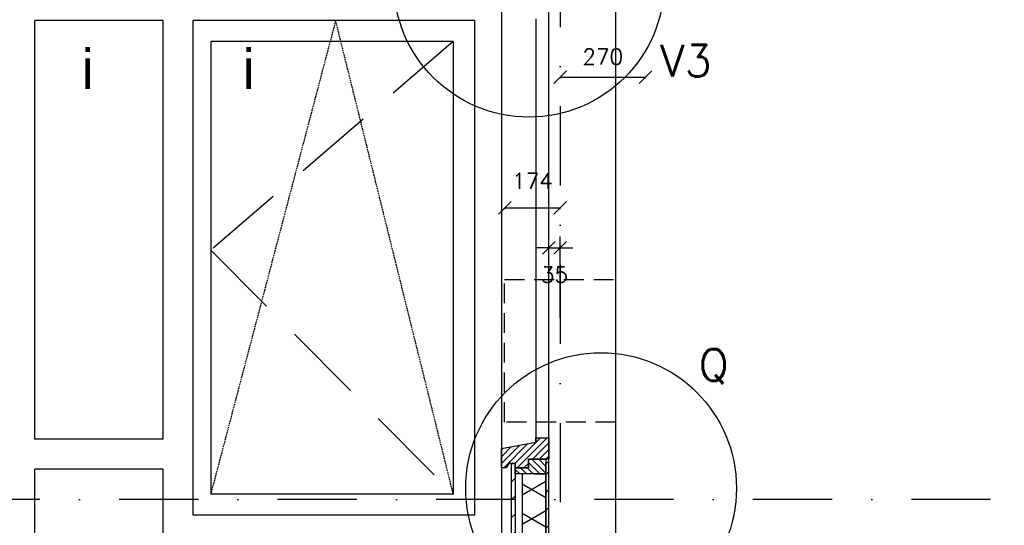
# Model space of a CAD drawing. Extents: x 102559 to 245130, y 44436 to 138999.
# Tile 10 of 30: x 157384 to 160492, y 100115 to 101711. Entities that reach past the tile are written whole.
import ezdxf

# ---------------------------------------------------------------- set-up
doc = ezdxf.new("R2010")
doc.units = 0
doc.header["$LTSCALE"] = 20
doc.header["$MEASUREMENT"] = 0
doc.header["$PDSIZE"] = -1
for name, pattern in [('DASHDOT', [25, 12.5, -6.25, 0, -6.25]), ('DASHED2', [0.375, 0.25, -0.125]), ('DD1', [2.66667, 1.66667, -0.5, 0, -0.5]), ('HIDDEN2', [4.6875, 3.125, -1.5625])]:
    doc.linetypes.add(name, pattern=pattern)
doc.layers.get('0').update_dxf_attribs({"linetype": 'CONTINUOUS'})
doc.layers.get('DEFPOINTS').update_dxf_attribs({"linetype": 'CONTINUOUS'})
for name, color, linetype in [('_DETAILNUMMERS', 4, 'CONTINUOUS'), ('_DETAILNUMMERSTEKST', 4, 'CONTINUOUS'), ('A--01A1_ACEER', 1, 'CONTINUOUS'), ('A--A21--_F-23-', 9, 'CONTINUOUS'), ('A--A35--_F--3-', 9, 'CONTINUOUS'), ('A--A42--_F-23-', 9, 'CONTINUOUS'), ('A--L21--', 3, 'CONTINUOUS'), ('A--L21--_F--3-', 7, 'CONTINUOUS'), ('A--L28D1_KONSTRUKTIES', 1, 'CONTINUOUS'), ('A--L28DC1_KONSTRUKTIES', 1, 'HIDDEN2'), ('A--L31--', 2, 'CONTINUOUS'), ('A--L31--_F--3-', 7, 'CONTINUOUS'), ('A--L31--_F123--A1-BINNENKOZ', 1, 'CONTINUOUS'), ('A--L31--_F123--A7-BINNENKOZ', 7, 'CONTINUOUS'), ('A--L31--_F123--C1-BINNENKOZ', 1, 'DASHED2'), ('A--L31A1_BUITENKOZIJN', 1, 'CONTINUOUS'), ('A--L42--', 7, 'CONTINUOUS'), ('A--L42--_F-23-', 7, 'CONTINUOUS'), ('A--M$1A-_F123-', 1, 'CONTINUOUS'), ('AT$1LG-25_TEKST', 2, 'CONTINUOUS'), ('STRAMIEN', 8, 'DD1'), ('X--LR---_CP', 7, 'CONTINUOUS')]:
    doc.layers.add(name, color=color, linetype=linetype)
doc.styles.add('ALFA-0_25', font='ROMANS')
doc.styles.add('B-01', font='b-gbp')
doc.styles.add('HIEMSTRA', font='romans.shx')
doc.dimstyles.new('STANDARD$0', dxfattribs={"dimscale": 50, "dimtxt": 2.5, "dimasz": 2, "dimexe": 2, "dimexo": 0, "dimgap": 2, "dimtad": 1, "dimdec": 0, "dimzin": 0, "dimdsep": 46, "dimtxsty": 'ALFA-0_25', "dimblk1": 'OBLIQUE', "dimblk2": 'OBLIQUE', "dimsah": 1, "dimcen": -3, "dimdle": 2, "dimclrd": 1, "dimclre": 1, "dimclrt": 2, "dimadec": 0, "dimazin": 0, "dimtfac": 0.666667, "dimtofl": 0, "dimtmove": 2, "dimatfit": 3, "dimldrblk": 'OBLIQUE', "dimfxl": 0, "dimtvp": 0.833333, "dimtolj": 1, "dimtzin": 0, "dimarcsym": 0})

# ---------------------------------------------------------------- blocks, each defined once
blk = doc.blocks.new('*U285')
at = {"layer": 'A--A42--_F-23-', "linetype": 'Continuous'}
h = blk.add_hatch(dxfattribs=at)
h.set_pattern_fill('ALFALINE', color=256, scale=40, style=0)
h.set_pattern_definition([(45, (-158942.265, -98379.898), (-28.284271, 28.284271), [])])
h.paths.add_polyline_path([(0, 0), (-6, 0), (-6, 1930), (0, 1930), (6, 1930), (6, 0)])
at = {"layer": 'A--L42--_F-23-', "color": 2, "linetype": 'Continuous'}
for points in [[(0, 0), (-6, 0), (-6, 1930), (0, 1930)], [(0, 0), (6, 0), (6, 1930), (0, 1930)]]:
    blk.add_lwpolyline(points, dxfattribs=at)
blk = doc.blocks.new('*U281')
at = {"layer": 'A--A42--_F-23-', "linetype": 'Continuous'}
h = blk.add_hatch(dxfattribs=at)
h.set_pattern_fill('ALFALINE', color=256, scale=40, style=0)
h.set_pattern_definition([(45, (-159049.265, -98402.898), (-28.284271, 28.284271), [])])
h.paths.add_polyline_path([(0, 0), (-5, 0), (-5, 1910), (0, 1910), (5, 1910), (5, 0)])
at = {"layer": 'A--L42--_F-23-', "color": 2, "linetype": 'Continuous'}
for points in [[(0, 0), (-5, 0), (-5, 1910), (0, 1910)], [(0, 0), (5, 0), (5, 1910), (0, 1910)]]:
    blk.add_lwpolyline(points, dxfattribs=at)
blk = doc.blocks.new('*U280')
at = {"layer": 'A--A21--_F-23-', "linetype": 'Continuous'}
h = blk.add_hatch(dxfattribs=at)
h.set_pattern_fill('ALFAISO', color=256, scale=80, angle=270, style=0)
h.set_pattern_definition([(330, (-40, 7e-15), (40, 69.282), []), (30, (-40, 7e-15), (-40, 69.282), [])])
h.paths.add_polyline_path([(0, 0), (37.5, 0), (37.5, -1842), (0, -1842), (-37.5, -1842), (-37.5, 0)])
at = {"layer": 'A--L21--_F--3-', "color": 3, "linetype": 'Continuous'}
for points in [[(0, 0), (-37.5, 0), (-37.5, -1842), (0, -1842)], [(0, 0), (37.5, 0), (37.5, -1842), (0, -1842)]]:
    blk.add_lwpolyline(points, dxfattribs=at)
blk = doc.blocks.new('KOZIJN_VO')
at = {"layer": 'A--A35--_F--3-'}
h = blk.add_hatch(dxfattribs=at)
h.set_pattern_fill('ALFALINE', color=256, scale=15, style=0, pattern_type=2)
h.set_pattern_definition([(45, (480.146, -1305.231), (-10.6066, 10.6066), [])])
h.paths.add_polyline_path([(-140, 34.5), (-31, 54), (-31, 68), (10, 68), (10, 0), (0, 0), (-54.9, 0), (-54.9, -27), (-96, -27), (-96, -13), (-117, -13), (-125, -27), (-140, -27)])
h = blk.add_hatch(dxfattribs=at)
h.set_pattern_fill('ALFALINE', color=256, scale=15, angle=90, style=0)
h.set_pattern_definition([(135, (-158879.265, -100162.915), (-10.6066017, -10.6066017), [])])
h.paths.add_polyline_path([(-96, -27), (-54.9, -27), (-54.9, 0), (0, 0), (0, -46), (-54.9, -46), (-96, -46)])
at = {"layer": 'A--L31--_F--3-', "color": 2, "linetype": 'Continuous'}
for points in [[(-140, 34.5), (-31, 54), (-31, 68), (10, 68), (10, 0), (0, 0), (0, 0), (-54.9, 0), (-54.9, -27), (-96, -27), (-96, -13), (-117, -13), (-125, -27), (-140, -27)], [(-96, -27), (-54.9, -27), (-54.9, 0), (0, 0), (0, -46), (-54.9, -46), (-96, -46), (-96, -27)]]:
    blk.add_lwpolyline(points, close=True, dxfattribs=at)
at = {"layer": 'X--LR---_CP'}
blk.add_point((0, 0), dxfattribs=at)
blk = doc.blocks.new('_OBLIQUE')
at = {"color": 0, "linetype": 'ByBlock'}
blk.add_line((-0.5, -0.5), (0.5, 0.5), dxfattribs=at)
blk = doc.blocks.new('*D133')
at = {"color": 1, "linetype": 'ByBlock'}
for p, q in [((158915.3, 101112.5), (158915.3, 101116.6)), ((158915.3, 101116.6), (159089.3, 101116.6)), ((159089.3, 101112.5), (159089.3, 101116.6))]:
    blk.add_line(p, q, dxfattribs=at)
at = {"layer": 'DEFPOINTS', "color": 0, "linetype": 'ByBlock'}
for p in [(158915.3, 101112.5), (159089.3, 101116.6), (159089.3, 101112.5)]:
    blk.add_point(p, dxfattribs=at)
at = {"color": 1, "linetype": 'ByBlock', "xscale": 40, "yscale": 40, "zscale": 40, "rotation": 180}
blk.add_blockref('_OBLIQUE', (158915.3, 101116.6), dxfattribs=at)
at = {"color": 1, "linetype": 'ByBlock', "xscale": 40, "yscale": 40, "zscale": 40}
blk.add_blockref('_OBLIQUE', (159089.3, 101116.6), dxfattribs=at)
at = {"color": 2, "linetype": 'ByBlock', "insert": (159002.3, 101201.6), "char_height": 50, "attachment_point": 5, "style": 'ALFA-0_25'}
blk.add_mtext('\\A1;174', dxfattribs=at)
blk = doc.blocks.new('*D134')
at = {"color": 1, "linetype": 'ByBlock'}
for p, q in [((159054.3, 100990.9), (159014.3, 100990.9)), ((159054.3, 100993.9), (159054.3, 100990.9)), ((159054.3, 100990.9), (159089.3, 100990.9)), ((159089.3, 100996.8), (159089.3, 100990.9)), ((159089.3, 100990.9), (159129.3, 100990.9))]:
    blk.add_line(p, q, dxfattribs=at)
at = {"layer": 'DEFPOINTS', "color": 0, "linetype": 'ByBlock'}
for p in [(159054.3, 100993.9), (159089.3, 100996.8), (159089.3, 100990.9)]:
    blk.add_point(p, dxfattribs=at)
at = {"color": 1, "linetype": 'ByBlock', "xscale": 40, "yscale": 40, "zscale": 40}
blk.add_blockref('_OBLIQUE', (159054.3, 100990.9), dxfattribs=at)
at = {"color": 1, "linetype": 'ByBlock', "xscale": 40, "yscale": 40, "zscale": 40, "rotation": 180}
blk.add_blockref('_OBLIQUE', (159089.3, 100990.9), dxfattribs=at)
at = {"color": 2, "linetype": 'ByBlock', "insert": (159071.8, 100905.9), "char_height": 50, "attachment_point": 5, "style": 'ALFA-0_25'}
blk.add_mtext('\\A1;35', dxfattribs=at)
blk = doc.blocks.new('*D243')
at = {"layer": 'A--M$1A-_F123-', "color": 1, "lineweight": -2}
for p, q in [((159089.3, 101524.8), (159089.3, 101528.9)), ((159089.3, 101528.9), (159359.3, 101528.9)), ((159359.3, 101524.8), (159359.3, 101528.9))]:
    blk.add_line(p, q, dxfattribs=at)
at = {"layer": 'DEFPOINTS', "color": 0}
for p in [(159089.3, 101524.8), (159359.3, 101528.9), (159359.3, 101524.8)]:
    blk.add_point(p, dxfattribs=at)
at = {"layer": 'A--M$1A-_F123-', "color": 1, "lineweight": -2, "xscale": 40, "yscale": 40, "zscale": 40, "rotation": 180}
blk.add_blockref('_OBLIQUE', (159089.3, 101528.9), dxfattribs=at)
at = {"layer": 'A--M$1A-_F123-', "color": 1, "lineweight": -2, "xscale": 40, "yscale": 40, "zscale": 40}
blk.add_blockref('_OBLIQUE', (159359.3, 101528.9), dxfattribs=at)
at = {"layer": 'A--M$1A-_F123-', "color": 2, "insert": (159224.3, 101593.9), "char_height": 50, "attachment_point": 5, "style": 'ALFA-0_25'}
blk.add_mtext('\\A1;270', dxfattribs=at)

msp = doc.modelspace()

# ---------------------------------------------------------------- linework, layer by layer
at = {"layer": '_DETAILNUMMERS'}
for centre in [(158991.4, 101830.5, 0), (159218.8, 100232.1)]:
    msp.add_circle(centre, 427.3, dxfattribs=at)
at = {"layer": 'A--01A1_ACEER'}
for p, q in [((159054.3, 100769.7), (159054.3, 101026.6)), ((159089.3, 100769.7), (159089.3, 101026.6))]:
    msp.add_line(p, q, dxfattribs=at)
at = {"layer": 'A--L28D1_KONSTRUKTIES'}
msp.add_lwpolyline([(160064.3, 102505.9), (160064.3, 102355.9), (159264.3, 102355.9), (159264.3, 99295.9)], dxfattribs=at)
at = {"layer": 'A--L28DC1_KONSTRUKTIES', "color": 8}
msp.add_lwpolyline([(159264.3, 100890.7), (159264.3, 100440.7), (158914.3, 100440.7), (158914.3, 100890.7)], close=True, dxfattribs=at)
at = {"layer": 'A--L31--_F123--A1-BINNENKOZ'}
for p, q in [((158752.3, 101641.4), (157986.8, 101641.4)), ((157986.8, 101641.4), (157986.8, 100213.4)), ((158752.3, 101641.4), (158752.3, 100213.4)), ((158752.3, 100213.4), (157986.8, 100213.4))]:
    msp.add_line(p, q, dxfattribs=at)
at = {"layer": 'A--L31--_F123--A7-BINNENKOZ'}
for p, q in [((157836.3, 101708.4), (157431.3, 101708.4)), ((157431.3, 100386.4), (157431.3, 101708.4)), ((157836.3, 100386.4), (157836.3, 101708.4)), ((158819.3, 101708.4), (157931.3, 101708.4)), ((157931.3, 100146.4), (157931.3, 101708.4)), ((158819.3, 101708.4), (158819.3, 100146.4)), ((157836.3, 100386.4), (157431.3, 100386.4)), ((157836.3, 100291.4), (157431.3, 100291.4)), ((157431.3, 98392.9), (157431.3, 100291.4)), ((157836.3, 98392.9), (157836.3, 100291.4)), ((158819.3, 100146.4), (157931.3, 100146.4))]:
    msp.add_line(p, q, dxfattribs=at)
at = {"layer": 'A--L31--_F123--C1-BINNENKOZ'}
msp.add_lwpolyline([(158752.3, 100213.4), (158381.1, 101708.4), (157986.8, 100213.4)], dxfattribs=at)
at = {"layer": 'A--L31--_F123--C1-BINNENKOZ', "ltscale": 50}
msp.add_lwpolyline([(158752.3, 101641.4), (157986.8, 100983.4), (158752.3, 100213.4)], dxfattribs=at)
at = {"layer": 'A--L31A1_BUITENKOZIJN'}
msp.add_line((159013.3, 101712.9), (159013.3, 100381.8), dxfattribs=at)
for points in [[(158904.3, 103507.3), (158904.3, 98369.3)], [(159054.3, 101370.1), (159054.3, 101772.6), (159054.3, 101772.6)], [(159054.3, 98337.9), (159054.3, 101395)]]:
    msp.add_lwpolyline(points, dxfattribs=at)
at = {"layer": 'STRAMIEN', "linetype": 'DASHDOT'}
for p, q in [((159089.3, 109939.1), (159089.3, 90611.2)), ((160948.3, 100195.9), (151764.3, 100195.9))]:
    msp.add_line(p, q, dxfattribs=at)
at = {"layer": 'X--LR---_CP'}
msp.add_point((159054.3, 100334.9), dxfattribs=at)
msp.add_point((159054.3, 100334.9), dxfattribs=at)

# ---------------------------------------------------------------- block references
at = {"layer": 'A--L21--'}
msp.add_blockref('*U280', (159006.8, 100276.9), dxfattribs=at)
at = {"layer": 'A--L31--'}
msp.add_blockref('KOZIJN_VO', (159044.2, 100322.9), dxfattribs=at)
at = {"layer": 'A--L42--'}
for name, p in [('*U285', (158942.3, 98379.9)), ('*U281', (159049.3, 98402.9))]:
    msp.add_blockref(name, p, dxfattribs=at)

# ---------------------------------------------------------------- texts
at = {"layer": '_DETAILNUMMERSTEKST', "style": 'HIEMSTRA'}
for s, p in [('V3', (159405.3, 101531.2, 0)), ('Q', (159527.3, 100570.9))]:
    msp.add_text(s, height=100, dxfattribs=at).set_placement(p)
at = {"layer": 'AT$1LG-25_TEKST', "style": 'B-01'}
for p in [(157579.9, 101492.3), (158088.4, 101492.3)]:
    msp.add_text('i', height=125, dxfattribs=at).set_placement(p)

# ---------------------------------------------------------------- dimensions: what is measured, and where the dimension line sits
at = {"layer": 'A--M$1A-_F123-'}
for base, p1, p2, picture, middle in [((159359.3, 101528.9), (159089.3, 101524.8), (159359.3, 101524.8), '*D243', (159224.3, 101593.9)), ((159089.3, 101116.6), (158915.3, 101112.5), (159089.3, 101112.5), '*D133', (159002.3, 101201.6)), ((159089.3, 100990.9), (159054.3, 100993.9), (159089.3, 100996.8), '*D134', (159071.8, 100905.9))]:
    dim = msp.add_linear_dim(base=base, p1=p1, p2=p2, dimstyle='STANDARD$0', override={"dimscale": 20, "dimexe": 0, "dimexo": 0, "dimcen": 0, "dimdle": 0, "dimclrt": 2, "dimtfac": 0.75, "dimtvp": 1.5}, dxfattribs=at)
    dim.commit()
    dim.dimension.update_dxf_attribs({"geometry": picture, "text_midpoint": middle})

doc.saveas('drawing.dxf')
